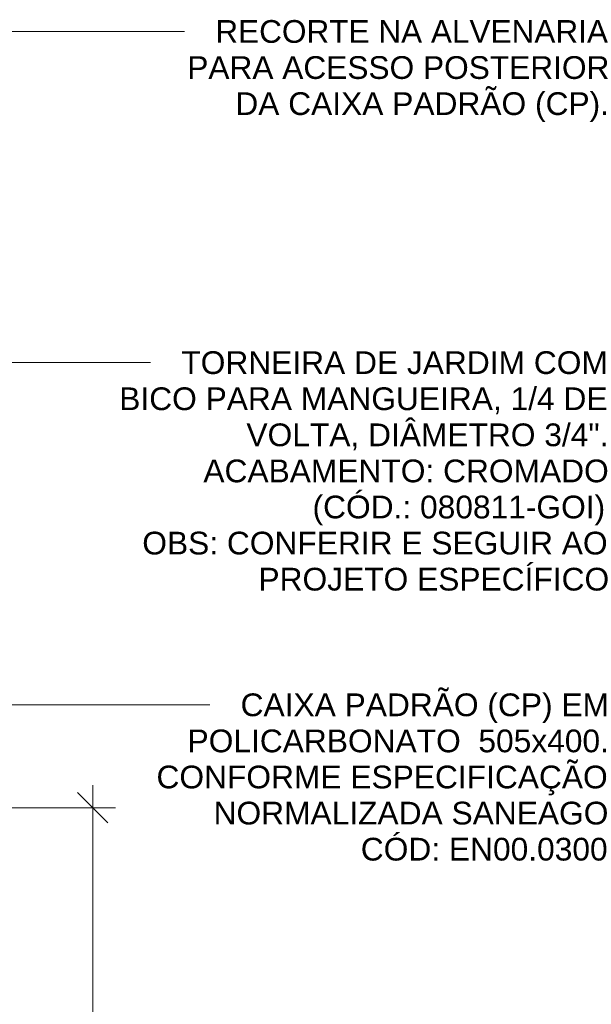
# Model space of a CAD drawing. Header units: metres. Extents: x -18.5 to 0.7, y -18.1 to 10.3.
# Tile 4 of 42: x -14.158 to -13.592, y -16.902 to -15.927. Entities that reach past the tile are written whole.
import ezdxf

# ---------------------------------------------------------------- set-up
doc = ezdxf.new("R2010")
doc.units = ezdxf.units.M
for name, color, linetype, lineweight in [('A-ANNO-DIMS', 7, 'Continuous', 9), ('A-ANNO-DIMS-15', 7, 'Continuous', 9), ('G-ANNO-TEXT', 7, 'Continuous', 9)]:
    doc.layers.add(name, color=color, linetype=linetype, lineweight=lineweight)
doc.styles.add('Arial_1', font='arial.ttf', dxfattribs={"height": 0.0225})
doc.styles.add('Arial_2', font='arial.ttf', dxfattribs={"height": 0.0375})
doc.dimstyles.new('Com_linha__ref__contínua__-_Cor_Vermelha_Arial_2_5mm', dxfattribs={"dimscale": 0.3048, "dimtxt": 0.03826, "dimasz": 0.098425, "dimexe": 0.073819, "dimexo": 0.073819, "dimgap": 0.007382, "dimtad": 1, "dimlfac": 100, "dimrnd": 0.01, "dimdsep": 46, "dimtxsty": 'Arial_2', "dimblk1": 'OBLIQUE', "dimblk2": 'OBLIQUE', "dimsah": 1, "dimcen": 0.09, "dimdle": 0.073819, "dimazin": 0, "dimtfac": 1, "dimtdec": 4, "dimtix": 1, "dimtmove": 0, "dimatfit": 3, "dimfxl": 1, "dimtvp": 1, "dimtolj": 1, "dimtzin": 0, "dimarcsym": 2})

# ---------------------------------------------------------------- blocks, each defined once
blk = doc.blocks.new('DIMBLOCK14-DET_MURETA')
at = {"layer": 'A-ANNO-DIMS-15', "color": 242, "true_color": 0xbd2b2e}
for p, q in [((-14.08582, -16.70704), (-14.10082, -16.69204)), ((-14.08582, -16.68454), (-14.08582, -17.72954)), ((-14.08582, -16.70704), (-14.39366, -16.70704)), ((-14.08582, -16.70704), (-14.07082, -16.72204)), ((-14.08582, -16.70704), (-14.06332, -16.70704)), ((-14.08582, -17.70704), (-14.10082, -17.69204)), ((-14.08582, -17.70704), (-14.31966, -17.70704)), ((-14.08582, -17.70704), (-14.07082, -17.72204)), ((-14.08582, -17.70704), (-14.06332, -17.70704))]:
    blk.add_line(p, q, dxfattribs=at)
at = {"layer": 'A-ANNO-DIMS-15', "color": 0, "char_height": 0.0375, "attachment_point": 1, "rotation": 90, "line_spacing_factor": 0.941778, "style": 'Arial_2'}
for s, insert, width in [('MÍNIMO', (-14.0734, -17.30387), 0.2323837), ('100', (-14.13676, -17.2503), 0.103831)]:
    blk.add_mtext(s, dxfattribs=dict(at, insert=insert, width=width))
blk = doc.blocks.new('_Oblique')
at = {"color": 0, "linetype": 'ByBlock', "lineweight": -2}
blk.add_line((-0.5, -0.5), (0.5, 0.5), dxfattribs=at)

msp = doc.modelspace()

# ---------------------------------------------------------------- linework, layer by layer
at = {"layer": 'G-ANNO-TEXT'}
for p, q in [((-14.5519, -15.93867), (-14.07126, -15.93867)), ((-14.07126, -15.93867), (-13.99486, -15.93867)), ((-14.62799, -16.26645), (-14.09996, -16.26645)), ((-14.09996, -16.26645), (-14.02852, -16.26645)), ((-14.40407, -16.60511), (-14.1464, -16.60511)), ((-14.1464, -16.60511), (-13.96979, -16.60511))]:
    msp.add_line(p, q, dxfattribs=at)

# ---------------------------------------------------------------- texts
at = {"layer": 'G-ANNO-TEXT', "char_height": 0.0225, "attachment_point": 1, "style": 'Arial_1'}
for s, insert, width in [('RECORTE NA ALVENARIA ', (-13.96438, -15.92742), 0.4749998), ('PARA ACESSO POSTERIOR ', (-13.99216, -15.96314), 0.5086707), ('DA CAIXA PADRÃO (CP).', (-13.94454, -15.99886), 0.4509492), ('TORNEIRA DE JARDIM COM', (-13.99804, -16.2552), 0.5158859), ('BICO PARA MANGUEIRA, 1/4 DE', (-14.05955, -16.29092), 0.5904428), ('VOLTA, DIÂMETRO 3/4".', (-13.93355, -16.32664), 0.4377214), ('ACABAMENTO: CROMADO', (-13.97621, -16.36236), 0.4894302), ('(CÓD.: 080811-GOI)', (-13.86806, -16.39808), 0.3583543), ('OBS: CONFERIR E SEGUIR AO ', (-14.03673, -16.43379), 0.5627846), ('PROJETO ESPECÍFICO', (-13.92164, -16.46951), 0.423291), ('CAIXA PADRÃO (CP) EM ', (-13.93931, -16.59386), 0.4449366), ('POLICARBONATO  505x400.', (-13.99189, -16.62958), 0.5086707), ('CONFORME ESPECIFICAÇÃO ', (-14.02265, -16.6653), 0.5459492), ('NORMALIZADA SANEAGO', (-13.96609, -16.70102), 0.4774049), ('CÓD: EN00.0300', (-13.82024, -16.73674), 0.3006328)]:
    msp.add_mtext(s, dxfattribs=dict(at, insert=insert, width=width))

# ---------------------------------------------------------------- dimensions: what is measured, and where the dimension line sits
at = {"layer": 'A-ANNO-DIMS', "color": 242, "true_color": 0xbd2b2e}
dim = msp.add_linear_dim(base=(-14.08582, -17.70704), p1=(-14.41616, -16.70704), p2=(-14.34216, -17.70704), angle=90, text='<>\\XMÍNIMO', dimstyle='Com_linha__ref__contínua__-_Cor_Vermelha_Arial_2_5mm', override={"dimpost": '<>', "dimfxl": 1.002734}, dxfattribs=at)
dim.commit()
dim.dimension.update_dxf_attribs({"geometry": 'DIMBLOCK14-DET_MURETA', "text_midpoint": (-14.08582, -17.20704)})

doc.saveas('drawing.dxf')
